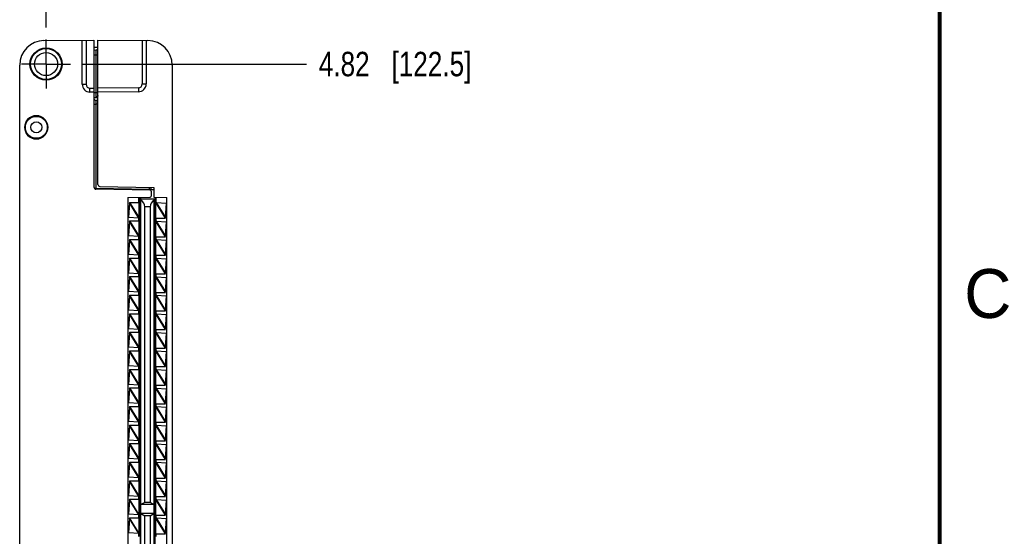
# Model space of a CAD drawing. Header units: inches. Extents: x 0 to 22, y 0 to 17.
# Tile 15 of 16: x 16.8 to 21.8, y 9.5 to 12.2. Entities that reach past the tile are written whole.
import ezdxf

# ---------------------------------------------------------------- set-up
doc = ezdxf.new("R2010")
doc.units = ezdxf.units.IN
doc.header["$LTSCALE"] = 1.21
doc.header["$MEASUREMENT"] = 0
doc.linetypes.add('CENTER', pattern=[0.6, 0.375, -0.075, 0.075, -0.075])
doc.layers.get('0').update_dxf_attribs({"linetype": 'CONTINUOUS'})
doc.layers.add('02___PRT_ALL_AXES', color=7, linetype='CONTINUOUS')
doc.layers.add('DIMENSIONS', color=7, linetype='CONTINUOUS')
doc.styles.get("Standard").update_dxf_attribs({"font": 'txt', "width": 0.8})
doc.styles.add('TEXTSTYLE_2', font='txt')
doc.dimstyles.new('DIMSTYLE_2', dxfattribs={"dimtxt": 0.125, "dimasz": 0.18, "dimexe": 0.18, "dimexo": 0.0625, "dimgap": 0.09, "dimtad": 0, "dimtih": 1, "dimtoh": 1, "dimzin": 4, "dimdsep": 46, "dimtxsty": 'STANDARD', "dimblk": '_FILLED', "dimblk1": '_FILLED', "dimblk2": '_FILLED', "dimcen": 0.09, "dimadec": 0, "dimazin": 0, "dimtp": 0.01, "dimtm": 0.01, "dimtfac": 1, "dimtofl": 0, "dimtmove": 0, "dimatfit": 3, "dimldrblk": '_FILLED', "dimfxl": 1, "dimtolj": 1, "dimtzin": 4, "dimarcsym": 0})

# ---------------------------------------------------------------- blocks, each defined once
blk = doc.blocks.new('*D3')
at = {"layer": 'DIMENSIONS', "color": 2, "linetype": 'CONTINUOUS'}
blk.add_line((17.1163, 11.9247), (18.2612, 11.9247), dxfattribs=at)
at = {"layer": 'DIMENSIONS', "color": 2, "linetype": 'CONTINUOUS', "insert": (18.3237, 11.9872), "char_height": 0.125, "width": 1.225, "attachment_point": 1, "line_spacing_factor": 0.9}
blk.add_mtext('4.82{\\Ftxt.shx;\\W1.000000;\\H0.125000; }[122.5]', dxfattribs=at)
blk = doc.blocks.new('_FILLED')
at = {"color": 0, "linetype": 'BYBLOCK'}
blk.add_solid([(0, 0), (-1, 0.174), (-1, -0.174)], dxfattribs=at)
blk = doc.blocks.new('*D5')
at = {"layer": 'DIMENSIONS', "color": 2, "linetype": 'CONTINUOUS'}
blk.add_line((16.9287, 12.1123), (16.9287, 12.7342), dxfattribs=at)
at = {"layer": 'DIMENSIONS', "color": 2, "linetype": 'CONTINUOUS', "insert": (16.8662, 12.7967), "char_height": 0.125, "width": 1.025, "attachment_point": 1, "rotation": 90, "line_spacing_factor": 0.9}
blk.add_mtext('.50{\\Ftxt.shx;\\W1.000000;\\H0.125000; }[12.8]', dxfattribs=at)

msp = doc.modelspace()

# ---------------------------------------------------------------- linework, layer by layer
at = {"color": 7, "linetype": 'CONTINUOUS'}
for p, q in [((16.9177, 12.0445), (17.1737, 12.0467)), ((17.1137, 11.8211), (17.1137, 12.0462)), ((17.1737, 12.0467), (17.1737, 11.2941)), ((17.1937, 11.3081), (17.1937, 12.0467)), ((17.1937, 12.0467), (17.4498, 12.0445)), ((17.4407, 12.0446), (17.4407, 11.8226)), ((17.1937, 12.0097), (17.1737, 12.0097)), ((17.1737, 11.9964), (17.1839, 11.9966)), ((16.7937, 7.108), (16.7937, 11.9195)), ((17.5737, 11.9195), (17.5737, 7.108)), ((17.1737, 11.7807), (17.153, 11.7811)), ((17.1738, 11.7541), (17.1937, 11.7537)), ((17.1937, 11.7385), (17.1836, 11.7387)), ((17.4011, 11.7826), (17.1937, 11.7807)), ((16.835, 11.6407), (16.8344, 11.6407)), ((16.9231, 11.6407), (16.9225, 11.6407)), ((16.8344, 11.5607), (16.835, 11.5607)), ((16.9225, 11.5607), (16.9231, 11.5607)), ((17.4608, 11.2793), (17.1836, 11.2841)), ((17.2036, 11.2981), (17.4807, 11.2932)), ((17.4657, 11.2793), (17.4657, 11.2935)), ((17.4807, 11.2932), (17.4807, 11.2432)), ((17.3477, 11.2421), (17.4608, 11.244)), ((17.3477, 11.2421), (17.3477, 7.7854)), ((17.4067, 11.2431), (17.4067, 11.2167)), ((17.4137, 11.2344), (17.4137, 11.2432)), ((17.4137, 7.7842), (17.4137, 11.2332)), ((17.4807, 11.2332), (17.4137, 11.2332)), ((17.4657, 11.2743), (17.4657, 11.249)), ((17.4807, 11.2432), (17.5467, 11.2421)), ((17.4807, 11.2359), (17.4807, 7.7942)), ((17.4877, 11.2167), (17.4877, 11.2431)), ((17.5467, 7.7854), (17.5467, 11.2421)), ((17.3549, 11.2139), (17.3505, 11.1398)), ((17.3548, 11.2167), (17.4087, 11.2167)), ((17.3552, 11.2148), (17.3549, 11.2139)), ((17.355, 11.2144), (17.3549, 11.2139)), ((17.3556, 11.2167), (17.3552, 11.2148)), ((17.4094, 11.2167), (17.4094, 11.1367)), ((17.4117, 7.8142), (17.4117, 11.2142)), ((17.4137, 11.2142), (17.4117, 11.2142)), ((17.4334, 9.681), (17.4334, 11.1932)), ((17.4611, 11.1932), (17.4611, 9.681)), ((17.4807, 11.2132), (17.4827, 11.2132)), ((17.4827, 11.2132), (17.4827, 7.8132)), ((17.4827, 11.1932), (17.4857, 11.1932)), ((17.4857, 11.2167), (17.4877, 11.2167)), ((17.4857, 11.2157), (17.4857, 7.8107)), ((17.4893, 11.2157), (17.4857, 11.2157)), ((17.4887, 11.2157), (17.491, 11.2161)), ((17.491, 11.2161), (17.5439, 11.2126)), ((17.539, 11.138), (17.5439, 11.2126)), ((17.4033, 11.1364), (17.3505, 11.1398)), ((17.4056, 11.1367), (17.4041, 11.1365)), ((17.4051, 11.1367), (17.4087, 11.1367)), ((17.4067, 11.1358), (17.4067, 11.1227)), ((17.4068, 11.133), (17.4067, 11.1358)), ((17.4088, 11.133), (17.4087, 11.1367)), ((17.4117, 11.1515), (17.4094, 11.1515)), ((17.4857, 11.1357), (17.5392, 11.1357)), ((17.4877, 11.1207), (17.4877, 11.1357)), ((17.5383, 11.1357), (17.539, 11.1386)), ((17.3549, 11.1189), (17.3505, 11.0448)), ((17.3548, 11.1217), (17.4087, 11.1217)), ((17.3552, 11.1198), (17.3549, 11.1189)), ((17.355, 11.1194), (17.3549, 11.1189)), ((17.3556, 11.1217), (17.3552, 11.1198)), ((17.4067, 11.1227), (17.4068, 11.1255)), ((17.4087, 11.1217), (17.4088, 11.1255)), ((17.4094, 11.1217), (17.4094, 11.0417)), ((17.4117, 11.0885), (17.4094, 11.0885)), ((17.4857, 11.0885), (17.4827, 11.0885)), ((17.4893, 11.1207), (17.4857, 11.1207)), ((17.4887, 11.1207), (17.491, 11.1211)), ((17.491, 11.1211), (17.5439, 11.1176)), ((17.539, 11.043), (17.5439, 11.1176)), ((17.4033, 11.0414), (17.3505, 11.0448)), ((17.4056, 11.0417), (17.4041, 11.0415)), ((17.4051, 11.0417), (17.4087, 11.0417)), ((17.4067, 11.0408), (17.4067, 11.0277)), ((17.4068, 11.038), (17.4067, 11.0408)), ((17.4067, 11.0277), (17.4068, 11.0305)), ((17.4088, 11.038), (17.4087, 11.0417)), ((17.4087, 11.0267), (17.4088, 11.0305)), ((17.4117, 11.057), (17.4094, 11.057)), ((17.4857, 11.057), (17.4827, 11.057)), ((17.4857, 11.0407), (17.5392, 11.0407)), ((17.4877, 11.0257), (17.4877, 11.0407)), ((17.5383, 11.0407), (17.539, 11.0436)), ((17.3549, 11.0239), (17.3505, 10.9498)), ((17.3548, 11.0267), (17.4087, 11.0267)), ((17.3552, 11.0248), (17.3549, 11.0239)), ((17.355, 11.0244), (17.3549, 11.0239)), ((17.3556, 11.0267), (17.3552, 11.0248)), ((17.4094, 11.0267), (17.4094, 10.9467)), ((17.4117, 10.994), (17.4094, 10.994)), ((17.4893, 11.0257), (17.4857, 11.0257)), ((17.4887, 11.0257), (17.491, 11.0261)), ((17.491, 11.0261), (17.5439, 11.0226)), ((17.539, 10.948), (17.5439, 11.0226)), ((17.4033, 10.9464), (17.3505, 10.9498)), ((17.3548, 10.9317), (17.4087, 10.9317)), ((17.3552, 10.9298), (17.3549, 10.9289)), ((17.355, 10.9294), (17.3549, 10.9289)), ((17.3556, 10.9317), (17.3552, 10.9298)), ((17.4056, 10.9467), (17.4041, 10.9465)), ((17.4051, 10.9467), (17.4087, 10.9467)), ((17.4067, 10.9458), (17.4067, 10.9327)), ((17.4068, 10.943), (17.4067, 10.9458)), ((17.4067, 10.9327), (17.4068, 10.9355)), ((17.4088, 10.943), (17.4087, 10.9467)), ((17.4087, 10.9317), (17.4088, 10.9355)), ((17.4094, 10.9317), (17.4094, 10.8517)), ((17.4827, 10.9523), (17.4857, 10.9523)), ((17.4857, 10.9457), (17.5392, 10.9457)), ((17.4893, 10.9307), (17.4857, 10.9307)), ((17.4877, 10.9307), (17.4877, 10.9457)), ((17.4887, 10.9307), (17.491, 10.9311)), ((17.491, 10.9311), (17.5439, 10.9276)), ((17.5383, 10.9457), (17.539, 10.9486)), ((17.3549, 10.9289), (17.3505, 10.8548)), ((17.4094, 10.8838), (17.4117, 10.8838)), ((17.4827, 10.8932), (17.4857, 10.8932)), ((17.539, 10.853), (17.5439, 10.9276)), ((17.4033, 10.8514), (17.3505, 10.8548)), ((17.3549, 10.8339), (17.3505, 10.7598)), ((17.3548, 10.8367), (17.4087, 10.8367)), ((17.3552, 10.8348), (17.3549, 10.8339)), ((17.355, 10.8344), (17.3549, 10.8339)), ((17.3556, 10.8367), (17.3552, 10.8348)), ((17.4056, 10.8517), (17.4041, 10.8515)), ((17.4051, 10.8517), (17.4087, 10.8517)), ((17.4067, 10.8508), (17.4067, 10.8377)), ((17.4068, 10.848), (17.4067, 10.8508)), ((17.4067, 10.8377), (17.4068, 10.8405)), ((17.4088, 10.848), (17.4087, 10.8517)), ((17.4087, 10.8367), (17.4088, 10.8405)), ((17.4094, 10.8367), (17.4094, 10.7567)), ((17.4857, 10.8507), (17.5392, 10.8507)), ((17.4893, 10.8357), (17.4857, 10.8357)), ((17.4877, 10.8357), (17.4877, 10.8507)), ((17.4887, 10.8357), (17.491, 10.8361)), ((17.491, 10.8361), (17.5439, 10.8326)), ((17.5383, 10.8507), (17.539, 10.8536)), ((17.539, 10.758), (17.5439, 10.8326)), ((17.4033, 10.7564), (17.3505, 10.7598)), ((17.3549, 10.7389), (17.3505, 10.6648)), ((17.3548, 10.7417), (17.4087, 10.7417)), ((17.3552, 10.7398), (17.3549, 10.7389)), ((17.355, 10.7394), (17.3549, 10.7389)), ((17.3556, 10.7417), (17.3552, 10.7398)), ((17.4056, 10.7567), (17.4041, 10.7565)), ((17.4051, 10.7567), (17.4087, 10.7567)), ((17.4067, 10.7558), (17.4067, 10.7427)), ((17.4068, 10.753), (17.4067, 10.7558)), ((17.4067, 10.7427), (17.4068, 10.7455)), ((17.4088, 10.753), (17.4087, 10.7567)), ((17.4087, 10.7417), (17.4088, 10.7455)), ((17.4094, 10.7417), (17.4094, 10.6617)), ((17.4857, 10.7557), (17.5392, 10.7557)), ((17.4893, 10.7407), (17.4857, 10.7407)), ((17.4877, 10.7407), (17.4877, 10.7557)), ((17.4887, 10.7407), (17.491, 10.7411)), ((17.491, 10.7411), (17.5439, 10.7376)), ((17.5383, 10.7557), (17.539, 10.7586)), ((17.539, 10.663), (17.5439, 10.7376)), ((17.4033, 10.6614), (17.3505, 10.6648)), ((17.3549, 10.6439), (17.3505, 10.5698)), ((17.3548, 10.6467), (17.4087, 10.6467)), ((17.3552, 10.6448), (17.3549, 10.6439)), ((17.355, 10.6444), (17.3549, 10.6439)), ((17.3556, 10.6467), (17.3552, 10.6448)), ((17.4056, 10.6617), (17.4041, 10.6615)), ((17.4051, 10.6617), (17.4087, 10.6617)), ((17.4067, 10.6608), (17.4067, 10.6477)), ((17.4068, 10.658), (17.4067, 10.6608)), ((17.4067, 10.6477), (17.4068, 10.6505)), ((17.4088, 10.658), (17.4087, 10.6617)), ((17.4087, 10.6467), (17.4088, 10.6505)), ((17.4094, 10.6467), (17.4094, 10.5667)), ((17.4857, 10.6607), (17.5392, 10.6607)), ((17.4893, 10.6457), (17.4857, 10.6457)), ((17.4877, 10.6457), (17.4877, 10.6607)), ((17.4887, 10.6457), (17.491, 10.6461)), ((17.491, 10.6461), (17.5439, 10.6426)), ((17.5383, 10.6607), (17.539, 10.6636)), ((17.539, 10.568), (17.5439, 10.6426)), ((17.4094, 10.588), (17.4117, 10.588)), ((17.4827, 10.5786), (17.4857, 10.5786)), ((17.4033, 10.5664), (17.3505, 10.5698)), ((17.3549, 10.5489), (17.3505, 10.4748)), ((17.3548, 10.5517), (17.4087, 10.5517)), ((17.3552, 10.5498), (17.3549, 10.5489)), ((17.355, 10.5494), (17.3549, 10.5489)), ((17.3556, 10.5517), (17.3552, 10.5498)), ((17.4056, 10.5667), (17.4041, 10.5665)), ((17.4051, 10.5667), (17.4087, 10.5667)), ((17.4067, 10.5658), (17.4067, 10.5527)), ((17.4068, 10.563), (17.4067, 10.5658)), ((17.4067, 10.5527), (17.4068, 10.5555)), ((17.4088, 10.563), (17.4087, 10.5667)), ((17.4087, 10.5517), (17.4088, 10.5555)), ((17.4094, 10.5517), (17.4094, 10.4717)), ((17.4857, 10.5657), (17.5392, 10.5657)), ((17.4893, 10.5507), (17.4857, 10.5507)), ((17.4877, 10.5507), (17.4877, 10.5657)), ((17.4887, 10.5507), (17.491, 10.5511)), ((17.491, 10.5511), (17.5439, 10.5476)), ((17.5383, 10.5657), (17.539, 10.5686)), ((17.539, 10.473), (17.5439, 10.5476)), ((17.4117, 10.4778), (17.4094, 10.4778)), ((17.4827, 10.5195), (17.4857, 10.5195)), ((17.4033, 10.4714), (17.3505, 10.4748)), ((17.3549, 10.4539), (17.3505, 10.3798)), ((17.3548, 10.4567), (17.4087, 10.4567)), ((17.3552, 10.4548), (17.3549, 10.4539)), ((17.355, 10.4544), (17.3549, 10.4539)), ((17.3556, 10.4567), (17.3552, 10.4548)), ((17.4056, 10.4717), (17.4041, 10.4715)), ((17.4051, 10.4717), (17.4087, 10.4717)), ((17.4067, 10.4708), (17.4067, 10.4577)), ((17.4068, 10.468), (17.4067, 10.4708)), ((17.4067, 10.4577), (17.4068, 10.4605)), ((17.4088, 10.468), (17.4087, 10.4717)), ((17.4087, 10.4567), (17.4088, 10.4605)), ((17.4094, 10.4567), (17.4094, 10.3767)), ((17.4857, 10.4707), (17.5392, 10.4707)), ((17.4893, 10.4557), (17.4857, 10.4557)), ((17.4877, 10.4557), (17.4877, 10.4707)), ((17.4887, 10.4557), (17.491, 10.4561)), ((17.491, 10.4561), (17.5439, 10.4526)), ((17.5383, 10.4707), (17.539, 10.4736)), ((17.539, 10.378), (17.5439, 10.4526)), ((17.4033, 10.3764), (17.3505, 10.3798)), ((17.4056, 10.3767), (17.4041, 10.3765)), ((17.4051, 10.3767), (17.4087, 10.3767)), ((17.4067, 10.3758), (17.4067, 10.3627)), ((17.4068, 10.373), (17.4067, 10.3758)), ((17.4088, 10.373), (17.4087, 10.3767)), ((17.4117, 10.4148), (17.4094, 10.4148)), ((17.4117, 10.3833), (17.4094, 10.3833)), ((17.4857, 10.4148), (17.4827, 10.4148)), ((17.4857, 10.3833), (17.4827, 10.3833)), ((17.4857, 10.3757), (17.5392, 10.3757)), ((17.4877, 10.3607), (17.4877, 10.3757)), ((17.5383, 10.3757), (17.539, 10.3786)), ((17.3549, 10.3589), (17.3505, 10.2848)), ((17.3548, 10.3617), (17.4087, 10.3617)), ((17.3552, 10.3598), (17.3549, 10.3589)), ((17.355, 10.3594), (17.3549, 10.3589)), ((17.3556, 10.3617), (17.3552, 10.3598)), ((17.4067, 10.3627), (17.4068, 10.3655)), ((17.4087, 10.3617), (17.4088, 10.3655)), ((17.4094, 10.3617), (17.4094, 10.2817)), ((17.4893, 10.3607), (17.4857, 10.3607)), ((17.4887, 10.3607), (17.491, 10.3611)), ((17.491, 10.3611), (17.5439, 10.3576)), ((17.539, 10.283), (17.5439, 10.3576)), ((17.4033, 10.2814), (17.3505, 10.2848)), ((17.4056, 10.2817), (17.4041, 10.2815)), ((17.4051, 10.2817), (17.4087, 10.2817)), ((17.4067, 10.2808), (17.4067, 10.2677)), ((17.4068, 10.278), (17.4067, 10.2808)), ((17.4088, 10.278), (17.4087, 10.2817)), ((17.4117, 10.3203), (17.4094, 10.3203)), ((17.4827, 10.2786), (17.4857, 10.2786)), ((17.4857, 10.2807), (17.5392, 10.2807)), ((17.4877, 10.2657), (17.4877, 10.2807)), ((17.5383, 10.2807), (17.539, 10.2836)), ((17.3549, 10.2639), (17.3505, 10.1898)), ((17.3548, 10.2667), (17.4087, 10.2667)), ((17.3552, 10.2648), (17.3549, 10.2639)), ((17.355, 10.2644), (17.3549, 10.2639)), ((17.3556, 10.2667), (17.3552, 10.2648)), ((17.4067, 10.2677), (17.4068, 10.2705)), ((17.4087, 10.2667), (17.4088, 10.2705)), ((17.4094, 10.2667), (17.4094, 10.1867)), ((17.4893, 10.2657), (17.4857, 10.2657)), ((17.4887, 10.2657), (17.491, 10.2661)), ((17.491, 10.2661), (17.5439, 10.2626)), ((17.539, 10.188), (17.5439, 10.2626)), ((17.4033, 10.1864), (17.3505, 10.1898)), ((17.4056, 10.1867), (17.4041, 10.1865)), ((17.4051, 10.1867), (17.4087, 10.1867)), ((17.4067, 10.1858), (17.4067, 10.1727)), ((17.4068, 10.183), (17.4067, 10.1858)), ((17.4067, 10.1727), (17.4068, 10.1755)), ((17.4088, 10.183), (17.4087, 10.1867)), ((17.4087, 10.1717), (17.4088, 10.1755)), ((17.4094, 10.2101), (17.4117, 10.2101)), ((17.4827, 10.2195), (17.4857, 10.2195)), ((17.4857, 10.1857), (17.5392, 10.1857)), ((17.4877, 10.1707), (17.4877, 10.1857)), ((17.5383, 10.1857), (17.539, 10.1886)), ((17.3549, 10.1689), (17.3505, 10.0948)), ((17.3548, 10.1717), (17.4087, 10.1717)), ((17.3552, 10.1698), (17.3549, 10.1689)), ((17.355, 10.1694), (17.3549, 10.1689)), ((17.3556, 10.1717), (17.3552, 10.1698)), ((17.4094, 10.1717), (17.4094, 10.0917)), ((17.4893, 10.1707), (17.4857, 10.1707)), ((17.4887, 10.1707), (17.491, 10.1711)), ((17.491, 10.1711), (17.5439, 10.1676)), ((17.539, 10.093), (17.5439, 10.1676)), ((17.4033, 10.0914), (17.3505, 10.0948)), ((17.3549, 10.0739), (17.3505, 9.9998)), ((17.3548, 10.0767), (17.4087, 10.0767)), ((17.3552, 10.0748), (17.3549, 10.0739)), ((17.355, 10.0744), (17.3549, 10.0739)), ((17.3556, 10.0767), (17.3552, 10.0748)), ((17.4056, 10.0917), (17.4041, 10.0915)), ((17.4051, 10.0917), (17.4087, 10.0917)), ((17.4067, 10.0908), (17.4067, 10.0777)), ((17.4068, 10.088), (17.4067, 10.0908)), ((17.4067, 10.0777), (17.4068, 10.0805)), ((17.4088, 10.088), (17.4087, 10.0917)), ((17.4087, 10.0767), (17.4088, 10.0805)), ((17.4094, 10.0767), (17.4094, 9.9967)), ((17.4857, 10.0907), (17.5392, 10.0907)), ((17.4893, 10.0757), (17.4857, 10.0757)), ((17.4877, 10.0757), (17.4877, 10.0907)), ((17.4887, 10.0757), (17.491, 10.0761)), ((17.491, 10.0761), (17.5439, 10.0726)), ((17.5383, 10.0907), (17.539, 10.0936)), ((17.539, 9.998), (17.5439, 10.0726)), ((17.4033, 9.9964), (17.3505, 9.9998)), ((17.3549, 9.9789), (17.3505, 9.9048)), ((17.3548, 9.9817), (17.4087, 9.9817)), ((17.3552, 9.9798), (17.3549, 9.9789)), ((17.355, 9.9794), (17.3549, 9.9789)), ((17.3556, 9.9817), (17.3552, 9.9798)), ((17.4056, 9.9967), (17.4041, 9.9965)), ((17.4051, 9.9967), (17.4087, 9.9967)), ((17.4067, 9.9958), (17.4067, 9.9827)), ((17.4068, 9.993), (17.4067, 9.9958)), ((17.4067, 9.9827), (17.4068, 9.9855)), ((17.4088, 9.993), (17.4087, 9.9967)), ((17.4087, 9.9817), (17.4088, 9.9855)), ((17.4094, 9.9817), (17.4094, 9.9017)), ((17.4857, 9.9957), (17.5392, 9.9957)), ((17.4893, 9.9807), (17.4857, 9.9807)), ((17.4877, 9.9807), (17.4877, 9.9957)), ((17.4887, 9.9807), (17.491, 9.9811)), ((17.491, 9.9811), (17.5439, 9.9776)), ((17.5383, 9.9957), (17.539, 9.9986)), ((17.539, 9.903), (17.5439, 9.9776)), ((17.4033, 9.9014), (17.3505, 9.9048)), ((17.3549, 9.8839), (17.3505, 9.8098)), ((17.3548, 9.8867), (17.4087, 9.8867)), ((17.3552, 9.8848), (17.3549, 9.8839)), ((17.355, 9.8844), (17.3549, 9.8839)), ((17.3556, 9.8867), (17.3552, 9.8848)), ((17.4056, 9.9017), (17.4041, 9.9015)), ((17.4051, 9.9017), (17.4087, 9.9017)), ((17.4067, 9.9008), (17.4067, 9.8877)), ((17.4068, 9.898), (17.4067, 9.9008)), ((17.4067, 9.8877), (17.4068, 9.8905)), ((17.4088, 9.898), (17.4087, 9.9017)), ((17.4087, 9.8867), (17.4088, 9.8905)), ((17.4094, 9.8867), (17.4094, 9.8067)), ((17.4857, 9.9007), (17.5392, 9.9007)), ((17.4893, 9.8857), (17.4857, 9.8857)), ((17.4877, 9.8857), (17.4877, 9.9007)), ((17.4887, 9.8857), (17.491, 9.8861)), ((17.491, 9.8861), (17.5439, 9.8826)), ((17.5383, 9.9007), (17.539, 9.9036)), ((17.539, 9.808), (17.5439, 9.8826)), ((17.4033, 9.8064), (17.3505, 9.8098)), ((17.3549, 9.7889), (17.3505, 9.7148)), ((17.3548, 9.7917), (17.4087, 9.7917)), ((17.3552, 9.7898), (17.3549, 9.7889)), ((17.355, 9.7894), (17.3549, 9.7889)), ((17.3556, 9.7917), (17.3552, 9.7898)), ((17.4056, 9.8067), (17.4041, 9.8065)), ((17.4051, 9.8067), (17.4087, 9.8067)), ((17.4067, 9.8058), (17.4067, 9.7927)), ((17.4068, 9.803), (17.4067, 9.8058)), ((17.4067, 9.7927), (17.4068, 9.7955)), ((17.4088, 9.803), (17.4087, 9.8067)), ((17.4087, 9.7917), (17.4088, 9.7955)), ((17.4094, 9.7917), (17.4094, 9.7117)), ((17.4857, 9.8057), (17.5392, 9.8057)), ((17.4893, 9.7907), (17.4857, 9.7907)), ((17.4877, 9.7907), (17.4877, 9.8057)), ((17.4887, 9.7907), (17.491, 9.7911)), ((17.491, 9.7911), (17.5439, 9.7876)), ((17.5383, 9.8057), (17.539, 9.8086)), ((17.539, 9.713), (17.5439, 9.7876)), ((17.4033, 9.7114), (17.3505, 9.7148)), ((17.3549, 9.6939), (17.3505, 9.6198)), ((17.3548, 9.6967), (17.4087, 9.6967)), ((17.3552, 9.6948), (17.3549, 9.6939)), ((17.355, 9.6944), (17.3549, 9.6939)), ((17.3556, 9.6967), (17.3552, 9.6948)), ((17.4056, 9.7117), (17.4041, 9.7115)), ((17.4051, 9.7117), (17.4087, 9.7117)), ((17.4067, 9.7108), (17.4067, 9.6977)), ((17.4068, 9.708), (17.4067, 9.7108)), ((17.4067, 9.6977), (17.4068, 9.7005)), ((17.4088, 9.708), (17.4087, 9.7117)), ((17.4087, 9.6967), (17.4088, 9.7005)), ((17.4094, 9.6967), (17.4094, 9.6167)), ((17.4334, 9.681), (17.4141, 9.6698)), ((17.4611, 9.681), (17.4334, 9.681)), ((17.4803, 9.6698), (17.4611, 9.681)), ((17.4857, 9.7107), (17.5392, 9.7107)), ((17.4893, 9.6957), (17.4857, 9.6957)), ((17.4877, 9.6957), (17.4877, 9.7107)), ((17.4887, 9.6957), (17.491, 9.6961)), ((17.491, 9.6961), (17.5439, 9.6926)), ((17.5383, 9.7107), (17.539, 9.7136)), ((17.539, 9.618), (17.5439, 9.6926)), ((17.4807, 9.6698), (17.4137, 9.6698)), ((17.4803, 9.6234), (17.4141, 9.6234)), ((17.4141, 9.6234), (17.4334, 9.6122)), ((17.4611, 9.6122), (17.4803, 9.6234)), ((17.4033, 9.6164), (17.3505, 9.6198)), ((17.3549, 9.5989), (17.3505, 9.5248)), ((17.3548, 9.6017), (17.4087, 9.6017)), ((17.3552, 9.5998), (17.3549, 9.5989)), ((17.355, 9.5994), (17.3549, 9.5989)), ((17.3556, 9.6017), (17.3552, 9.5998)), ((17.4056, 9.6167), (17.4041, 9.6165)), ((17.4051, 9.6167), (17.4087, 9.6167)), ((17.4067, 9.6158), (17.4067, 9.6027)), ((17.4068, 9.613), (17.4067, 9.6158)), ((17.4067, 9.6027), (17.4068, 9.6055)), ((17.4088, 9.613), (17.4087, 9.6167)), ((17.4087, 9.6017), (17.4088, 9.6055)), ((17.4094, 9.6017), (17.4094, 9.5217)), ((17.4611, 9.6122), (17.4334, 9.6122)), ((17.4334, 7.8342), (17.4334, 9.6122)), ((17.4611, 9.6122), (17.4611, 7.8342)), ((17.4857, 9.6157), (17.5392, 9.6157)), ((17.4893, 9.6007), (17.4857, 9.6007)), ((17.4877, 9.6007), (17.4877, 9.6157)), ((17.4887, 9.6007), (17.491, 9.6011)), ((17.491, 9.6011), (17.5439, 9.5976)), ((17.5383, 9.6157), (17.539, 9.6186)), ((17.539, 9.523), (17.5439, 9.5976)), ((17.4033, 9.5214), (17.3505, 9.5248)), ((17.4056, 9.5217), (17.4041, 9.5215)), ((17.4051, 9.5217), (17.4087, 9.5217)), ((17.4067, 9.5208), (17.4067, 9.5077)), ((17.4068, 9.518), (17.4067, 9.5208)), ((17.4088, 9.518), (17.4087, 9.5217)), ((17.4857, 9.5207), (17.5392, 9.5207)), ((17.4877, 9.5057), (17.4877, 9.5207)), ((17.5383, 9.5207), (17.539, 9.5236)), ((17.4067, 9.5077), (17.4068, 9.5105)), ((17.4087, 9.5067), (17.4088, 9.5105))]:
    msp.add_line(p, q, dxfattribs=at)
at = {"color": 9, "linetype": 'CONTINUOUS'}
for p, q in [((17.1336, 12.0464), (17.1336, 11.8211)), ((17.4209, 12.0447), (17.4209, 11.8226)), ((17.1839, 11.9966), (17.1839, 11.9716)), ((17.1737, 11.9714), (17.1839, 11.9716)), ((17.1839, 11.9716), (17.1839, 11.7789)), ((17.1839, 11.9716), (17.1937, 11.9716)), ((17.1137, 11.8211), (17.1336, 11.8211)), ((17.153, 11.7811), (17.1532, 11.8011)), ((17.1532, 11.8011), (17.1737, 11.8007)), ((17.4011, 11.8026), (17.1937, 11.8007)), ((17.4011, 11.8026), (17.4011, 11.7826)), ((17.4209, 11.8226), (17.4407, 11.8226)), ((17.1737, 11.7791), (17.1839, 11.7789)), ((17.1836, 11.7387), (17.1836, 11.7187)), ((17.1839, 11.7789), (17.1937, 11.7789)), ((17.1839, 11.7789), (17.1839, 11.7539)), ((17.1888, 11.7564), (17.187, 11.7549)), ((17.1899, 11.7575), (17.1888, 11.7564)), ((17.1737, 11.7187), (17.1836, 11.7187)), ((17.1836, 11.7187), (17.1836, 11.2891)), ((17.1937, 11.7185), (17.1836, 11.7187)), ((17.1836, 11.2891), (17.4559, 11.2844)), ((17.4559, 11.2937), (17.4559, 11.2844)), ((17.4559, 11.2844), (17.4608, 11.2843)), ((17.4608, 11.2843), (17.4644, 11.2842)), ((17.4644, 11.2842), (17.4657, 11.2841)), ((17.4018, 11.243), (17.4018, 11.2167)), ((17.4642, 11.2817), (17.4617, 11.2797)), ((17.4807, 11.2802), (17.4657, 11.2802)), ((17.4927, 11.2167), (17.4927, 11.243)), ((17.4033, 11.1364), (17.3549, 11.2139)), ((17.3556, 11.2167), (17.4057, 11.1366)), ((17.4057, 11.1366), (17.4057, 11.2167)), ((17.4087, 11.1367), (17.4087, 11.2167)), ((17.4611, 11.1932), (17.4334, 11.1932)), ((17.4886, 11.2159), (17.4886, 11.1357)), ((17.4886, 11.2159), (17.5383, 11.1357)), ((17.491, 11.2161), (17.539, 11.1386)), ((17.4018, 11.1367), (17.4018, 11.1217)), ((17.4927, 11.1207), (17.4927, 11.1357)), ((17.4033, 11.0414), (17.3549, 11.1189)), ((17.3556, 11.1217), (17.4057, 11.0416)), ((17.4057, 11.0416), (17.4057, 11.1217)), ((17.4087, 11.0417), (17.4087, 11.1217)), ((17.4886, 11.1209), (17.4886, 11.0407)), ((17.4886, 11.1209), (17.5383, 11.0407)), ((17.491, 11.1211), (17.539, 11.0436)), ((17.4018, 11.0417), (17.4018, 11.0267)), ((17.4927, 11.0257), (17.4927, 11.0407)), ((17.4033, 10.9464), (17.3549, 11.0239)), ((17.3556, 11.0267), (17.4057, 10.9466)), ((17.4057, 10.9466), (17.4057, 11.0267)), ((17.4087, 10.9467), (17.4087, 11.0267)), ((17.4886, 11.0259), (17.4886, 10.9457)), ((17.4886, 11.0259), (17.5383, 10.9457)), ((17.491, 11.0261), (17.539, 10.9486)), ((17.3556, 10.9317), (17.4057, 10.8516)), ((17.4018, 10.9467), (17.4018, 10.9317)), ((17.4057, 10.8516), (17.4057, 10.9317)), ((17.4087, 10.8517), (17.4087, 10.9317)), ((17.4886, 10.9309), (17.4886, 10.8507)), ((17.4886, 10.9309), (17.5383, 10.8507)), ((17.491, 10.9311), (17.539, 10.8536)), ((17.4927, 10.9307), (17.4927, 10.9457)), ((17.4033, 10.8514), (17.3549, 10.9289)), ((17.4033, 10.7564), (17.3549, 10.8339)), ((17.3556, 10.8367), (17.4057, 10.7566)), ((17.4018, 10.8517), (17.4018, 10.8367)), ((17.4057, 10.7566), (17.4057, 10.8367)), ((17.4087, 10.7567), (17.4087, 10.8367)), ((17.4886, 10.8359), (17.4886, 10.7557)), ((17.4886, 10.8359), (17.5383, 10.7557)), ((17.491, 10.8361), (17.539, 10.7586)), ((17.4927, 10.8357), (17.4927, 10.8507)), ((17.4033, 10.6614), (17.3549, 10.7389)), ((17.3556, 10.7417), (17.4057, 10.6616)), ((17.4018, 10.7567), (17.4018, 10.7417)), ((17.4057, 10.6616), (17.4057, 10.7417)), ((17.4087, 10.6617), (17.4087, 10.7417)), ((17.4886, 10.7409), (17.4886, 10.6607)), ((17.4886, 10.7409), (17.5383, 10.6607)), ((17.491, 10.7411), (17.539, 10.6636)), ((17.4927, 10.7407), (17.4927, 10.7557)), ((17.4033, 10.5664), (17.3549, 10.6439)), ((17.3556, 10.6467), (17.4057, 10.5666)), ((17.4018, 10.6617), (17.4018, 10.6467)), ((17.4057, 10.5666), (17.4057, 10.6467)), ((17.4087, 10.5667), (17.4087, 10.6467)), ((17.4886, 10.6459), (17.4886, 10.5657)), ((17.4886, 10.6459), (17.5383, 10.5657)), ((17.491, 10.6461), (17.539, 10.5686)), ((17.4927, 10.6457), (17.4927, 10.6607)), ((17.4033, 10.4714), (17.3549, 10.5489)), ((17.3556, 10.5517), (17.4057, 10.4716)), ((17.4018, 10.5667), (17.4018, 10.5517)), ((17.4057, 10.4716), (17.4057, 10.5517)), ((17.4087, 10.4717), (17.4087, 10.5517)), ((17.4886, 10.5509), (17.4886, 10.4707)), ((17.4886, 10.5509), (17.5383, 10.4707)), ((17.491, 10.5511), (17.539, 10.4736)), ((17.4927, 10.5507), (17.4927, 10.5657)), ((17.4033, 10.3764), (17.3549, 10.4539)), ((17.3556, 10.4567), (17.4057, 10.3766)), ((17.4018, 10.4717), (17.4018, 10.4567)), ((17.4057, 10.3766), (17.4057, 10.4567)), ((17.4087, 10.3767), (17.4087, 10.4567)), ((17.4886, 10.4559), (17.4886, 10.3757)), ((17.4886, 10.4559), (17.5383, 10.3757)), ((17.491, 10.4561), (17.539, 10.3786)), ((17.4927, 10.4557), (17.4927, 10.4707)), ((17.4018, 10.3767), (17.4018, 10.3617)), ((17.4927, 10.3607), (17.4927, 10.3757)), ((17.4033, 10.2814), (17.3549, 10.3589)), ((17.3556, 10.3617), (17.4057, 10.2816)), ((17.4057, 10.2816), (17.4057, 10.3617)), ((17.4087, 10.2817), (17.4087, 10.3617)), ((17.4886, 10.3609), (17.4886, 10.2807)), ((17.4886, 10.3609), (17.5383, 10.2807)), ((17.491, 10.3611), (17.539, 10.2836)), ((17.4018, 10.2817), (17.4018, 10.2667)), ((17.4927, 10.2657), (17.4927, 10.2807)), ((17.4033, 10.1864), (17.3549, 10.2639)), ((17.3556, 10.2667), (17.4057, 10.1866)), ((17.4057, 10.1866), (17.4057, 10.2667)), ((17.4087, 10.1867), (17.4087, 10.2667)), ((17.4886, 10.2659), (17.4886, 10.1857)), ((17.4886, 10.2659), (17.5383, 10.1857)), ((17.491, 10.2661), (17.539, 10.1886)), ((17.4018, 10.1867), (17.4018, 10.1717)), ((17.4927, 10.1707), (17.4927, 10.1857)), ((17.4033, 10.0914), (17.3549, 10.1689)), ((17.3556, 10.1717), (17.4057, 10.0916)), ((17.4057, 10.0916), (17.4057, 10.1717)), ((17.4087, 10.0917), (17.4087, 10.1717)), ((17.4886, 10.1709), (17.4886, 10.0907)), ((17.4886, 10.1709), (17.5383, 10.0907)), ((17.491, 10.1711), (17.539, 10.0936)), ((17.4033, 9.9964), (17.3549, 10.0739)), ((17.3556, 10.0767), (17.4057, 9.9966)), ((17.4018, 10.0917), (17.4018, 10.0767)), ((17.4057, 9.9966), (17.4057, 10.0767)), ((17.4087, 9.9967), (17.4087, 10.0767)), ((17.4886, 10.0759), (17.4886, 9.9957)), ((17.4886, 10.0759), (17.5383, 9.9957)), ((17.491, 10.0761), (17.539, 9.9986)), ((17.4927, 10.0757), (17.4927, 10.0907)), ((17.4033, 9.9014), (17.3549, 9.9789)), ((17.3556, 9.9817), (17.4057, 9.9016)), ((17.4018, 9.9967), (17.4018, 9.9817)), ((17.4057, 9.9016), (17.4057, 9.9817)), ((17.4087, 9.9017), (17.4087, 9.9817)), ((17.4886, 9.9809), (17.4886, 9.9007)), ((17.4886, 9.9809), (17.5383, 9.9007)), ((17.491, 9.9811), (17.539, 9.9036)), ((17.4927, 9.9807), (17.4927, 9.9957)), ((17.4033, 9.8064), (17.3549, 9.8839)), ((17.3556, 9.8867), (17.4057, 9.8066)), ((17.4018, 9.9017), (17.4018, 9.8867)), ((17.4057, 9.8066), (17.4057, 9.8867)), ((17.4087, 9.8067), (17.4087, 9.8867)), ((17.4886, 9.8859), (17.4886, 9.8057)), ((17.4886, 9.8859), (17.5383, 9.8057)), ((17.491, 9.8861), (17.539, 9.8086)), ((17.4927, 9.8857), (17.4927, 9.9007)), ((17.4033, 9.7114), (17.3549, 9.7889)), ((17.3556, 9.7917), (17.4057, 9.7116)), ((17.4018, 9.8067), (17.4018, 9.7917)), ((17.4057, 9.7116), (17.4057, 9.7917)), ((17.4087, 9.7117), (17.4087, 9.7917)), ((17.4886, 9.7909), (17.4886, 9.7107)), ((17.4886, 9.7909), (17.5383, 9.7107)), ((17.491, 9.7911), (17.539, 9.7136)), ((17.4927, 9.7907), (17.4927, 9.8057)), ((17.4033, 9.6164), (17.3549, 9.6939)), ((17.4057, 9.6166), (17.3556, 9.6967)), ((17.4018, 9.7117), (17.4018, 9.6967)), ((17.4057, 9.6166), (17.4057, 9.6967)), ((17.4087, 9.6167), (17.4087, 9.6967)), ((17.4886, 9.6959), (17.4886, 9.6157)), ((17.4886, 9.6959), (17.5383, 9.6157)), ((17.491, 9.6961), (17.539, 9.6186)), ((17.4927, 9.6957), (17.4927, 9.7107)), ((17.4033, 9.5214), (17.3549, 9.5989)), ((17.4057, 9.5216), (17.3556, 9.6017)), ((17.4018, 9.6167), (17.4018, 9.6017)), ((17.4057, 9.5216), (17.4057, 9.6017)), ((17.4087, 9.5217), (17.4087, 9.6017)), ((17.4886, 9.6009), (17.4886, 9.5207)), ((17.4886, 9.6009), (17.5383, 9.5207)), ((17.491, 9.6011), (17.539, 9.5236)), ((17.4927, 9.6007), (17.4927, 9.6157)), ((17.4018, 9.5217), (17.4018, 9.5067)), ((17.4927, 9.5057), (17.4927, 9.5207))]:
    msp.add_line(p, q, dxfattribs=at)
at = {"color": 7, "linetype": 'CONTINUOUS', "const_width": 0.02}
msp.add_lwpolyline([(21.5, 0.5), (21.5, 16.5)], dxfattribs=at)
at = {"color": 7, "linetype": 'CONTINUOUS'}
for centre, radius in [((16.9287, 11.9247), 0.0823), ((16.9287, 11.9247), 0.079), ((16.9287, 11.9247), 0.0591), ((16.8787, 11.6007), 0.056), ((16.8787, 11.6007), 0.028)]:
    msp.add_circle(centre, radius, dxfattribs=at)
for centre, radius, start, end in [((16.9187, 11.9195), 0.125, 90.5, 180), ((17.4487, 11.9195), 0.125, 0, 89.5), ((17.1837, 12.0066), 0.01, 271, 359.9998), ((17.1537, 11.8211), 0.04, 180, 269), ((17.4007, 11.8226), 0.04, 270.5, 360), ((17.1837, 11.7487), 0.01, 179.9988, 269), ((16.8787, 11.6007), 0.06, 137.6069, 222.3931), ((16.8787, 11.6007), 0.0597, 42.0587, 137.9413), ((16.8787, 11.6007), 0.0593, 42.4453, 137.5547), ((16.8787, 11.6007), 0.06, 317.6069, 42.3931), ((16.8787, 11.6007), 0.0597, 222.0587, 317.9413), ((16.8787, 11.6007), 0.0593, 222.4453, 317.5547), ((17.1837, 11.2941), 0.01, 180, 269), ((17.2037, 11.3081), 0.01, 180, 269), ((17.4607, 11.2743), 0.005, 0, 89), ((17.4607, 11.249), 0.005, 271, 360), ((17.4013, 11.1557), 0.0194, 275.9944, 278.3026), ((17.0142, 11.1292), 0.3947, 359.4553, 0.5447), ((17.4013, 11.0607), 0.0194, 275.9944, 278.3026), ((17.0142, 11.0342), 0.3947, 359.4553, 0.5447), ((17.4013, 10.9657), 0.0194, 275.9944, 278.3026), ((17.0142, 10.9392), 0.3947, 359.4553, 0.5447), ((17.4013, 10.8707), 0.0194, 275.9944, 278.3026), ((17.0142, 10.8442), 0.3947, 359.4553, 0.5447), ((17.4013, 10.7757), 0.0194, 275.9944, 278.3026), ((17.0142, 10.7492), 0.3947, 359.4553, 0.5447), ((17.4013, 10.6807), 0.0194, 275.9944, 278.3026), ((17.0142, 10.6542), 0.3947, 359.4553, 0.5447), ((17.4013, 10.5857), 0.0194, 275.9944, 278.3026), ((17.0142, 10.5592), 0.3947, 359.4553, 0.5447), ((17.4013, 10.4907), 0.0194, 275.9944, 278.3026), ((17.0142, 10.4642), 0.3947, 359.4553, 0.5447), ((17.4013, 10.3957), 0.0194, 275.9944, 278.3026), ((17.0142, 10.3692), 0.3947, 359.4553, 0.5447), ((17.4013, 10.3007), 0.0194, 275.9944, 278.3026), ((17.0142, 10.2742), 0.3947, 359.4553, 0.5447), ((17.4013, 10.2057), 0.0194, 275.9944, 278.3026), ((17.0142, 10.1792), 0.3947, 359.4553, 0.5447), ((17.4013, 10.1107), 0.0194, 275.9944, 278.3026), ((17.0142, 10.0842), 0.3947, 359.4553, 0.5447), ((17.4013, 10.0157), 0.0194, 275.9944, 278.3026), ((17.0142, 9.9892), 0.3947, 359.4553, 0.5447), ((17.4013, 9.9207), 0.0194, 275.9944, 278.3026), ((17.0142, 9.8942), 0.3947, 359.4553, 0.5447), ((17.4013, 9.8257), 0.0194, 275.9944, 278.3026), ((17.0142, 9.7992), 0.3947, 359.4553, 0.5447), ((17.4013, 9.7307), 0.0194, 275.9944, 278.3026), ((17.0142, 9.7042), 0.3947, 359.4553, 0.5447), ((17.4013, 9.6357), 0.0194, 275.9944, 278.3026), ((17.0142, 9.6092), 0.3947, 359.4553, 0.5447), ((17.4013, 9.5407), 0.0194, 275.9944, 278.3026), ((17.0142, 9.5142), 0.3947, 359.4553, 0.5447)]:
    msp.add_arc(centre, radius, start, end, dxfattribs=at)
at = {"color": 9, "linetype": 'CONTINUOUS'}
for centre, radius, start, end in [((17.1536, 11.8211), 0.02, 180.0001, 268.9999), ((17.4009, 11.8226), 0.02, 270.5022, 359.9984), ((17.7029, 11.28), 0.247, 178.9783, 179.558)]:
    msp.add_arc(centre, radius, start, end, dxfattribs=at)
at = {"color": 7, "linetype": 'CONTINUOUS'}
for centre, start_param, end_param in [((17.3934, 11.1932), 0, 1.03808), ((17.5011, 11.1932), 2.103512, 3.141593)]:
    msp.add_ellipse(centre, major_axis=(0.04, 0), ratio=1, start_param=start_param, end_param=end_param, dxfattribs=at)
at = {"color": 9, "linetype": 'CONTINUOUS'}
for points, knots in [([(17.187, 11.7549), (17.1865, 11.7546), (17.1858, 11.7542), (17.1847, 11.7539), (17.1842, 11.7539), (17.1839, 11.7539)], [0, 0, 0, 0, 0.526992, 0.766797, 1, 1, 1, 1]), ([(17.1937, 11.7636), (17.1937, 11.7633), (17.1937, 11.7629), (17.1934, 11.7621), (17.193, 11.7614), (17.1923, 11.7603), (17.1913, 11.759), (17.1904, 11.758), (17.1899, 11.7575)], [0, 0, 0, 0, 0.093906, 0.200226, 0.318946, 0.44753, 0.721737, 1, 1, 1, 1]), ([(17.1737, 11.2941), (17.1737, 11.2938), (17.1739, 11.2932), (17.1744, 11.2923), (17.1753, 11.2914), (17.1765, 11.2907), (17.1779, 11.29), (17.1797, 11.2895), (17.1816, 11.2892), (17.1829, 11.2891), (17.1836, 11.2891)], [0, 0, 0, 0, 0.077965, 0.164006, 0.263651, 0.380162, 0.514161, 0.665158, 0.829603, 1, 1, 1, 1])]:
    msp.add_open_spline(points, degree=3, knots=knots, dxfattribs=at)
at = {"color": 7, "linetype": 'CONTINUOUS'}
msp.add_open_spline([(17.4657, 11.2841), (17.4658, 11.2839), (17.4657, 11.2835), (17.4653, 11.2829), (17.4648, 11.2823), (17.4644, 11.2819), (17.4642, 11.2817)], degree=3, knots=[0, 0, 0, 0, 0.19255, 0.427548, 0.697823, 1, 1, 1, 1], dxfattribs=at)
at = {"layer": '02___PRT_ALL_AXES', "color": 7, "linetype": 'CENTER'}
for q in [(16.9287, 12.0498), (16.8036, 11.9247), (16.9287, 11.7996), (17.0538, 11.9247)]:
    msp.add_line((16.9287, 11.9247), q, dxfattribs=at)

# ---------------------------------------------------------------- texts
at = {"color": 2, "linetype": 'CONTINUOUS', "insert": (21.625, 10.875), "char_height": 0.25, "width": 0.25, "attachment_point": 1, "line_spacing_factor": 0.9, "style": 'TEXTSTYLE_2'}
msp.add_mtext('C', dxfattribs=at)

# ---------------------------------------------------------------- dimensions: what is measured, and where the dimension line sits
at = {"layer": 'DIMENSIONS', "color": 2, "linetype": 'CONTINUOUS'}
for feature_location, offset, dtype, origin, picture, middle in [((16.9287, 12.1123), (0, 0.6219), 1, (17.4307, 7.1027), '*D5', (16.9287, 13.3092)), ((17.1163, 11.9247), (1.1449, 0), 0, (17.5558, 7.1027), '*D3', (18.9362, 11.9247))]:
    dim = msp.add_ordinate_dim(feature_location=feature_location, offset=offset, dtype=dtype, origin=origin, dimstyle='DIMSTYLE_2', dxfattribs=at)
    dim.commit()
    dim.dimension.update_dxf_attribs({"geometry": picture, "text_midpoint": middle})

doc.saveas('drawing.dxf')
